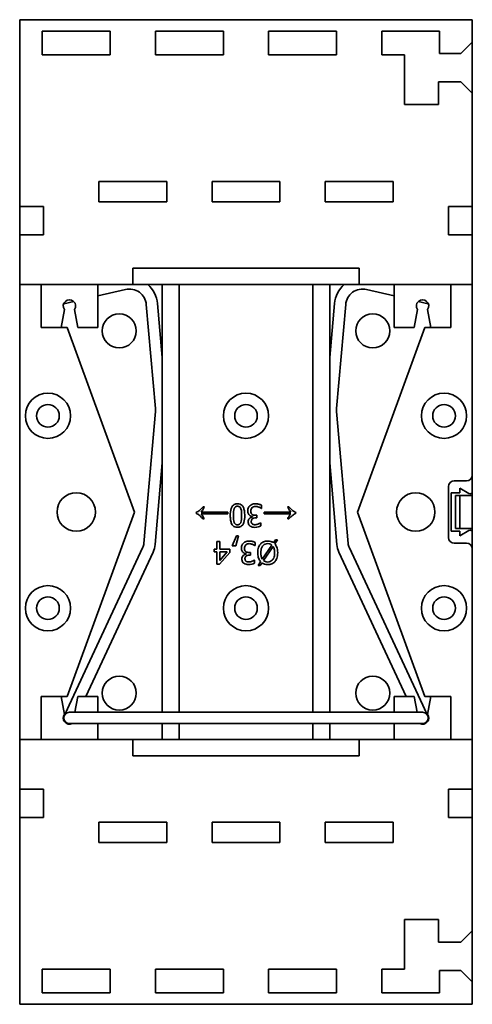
# Model space of a CAD drawing. Header units: millimetres. Extents: x 30 to 186, y 17 to 291.
# Tile 1 of 12: x 30 to 70, y 17 to 104. Entities that reach past the tile are written whole.
import ezdxf

# ---------------------------------------------------------------- set-up
doc = ezdxf.new("R2010")
doc.units = ezdxf.units.MM
doc.layers.add('Visible (ISO)', color=7, linetype='Continuous', lineweight=35)

msp = doc.modelspace()

# ---------------------------------------------------------------- linework, layer by layer
at = {"layer": 'Visible (ISO)'}
for p, q in [((30.339, 87.236), (30.339, 103.736)), ((30.339, 103.736), (70.339, 103.736)), ((70.339, 103.736), (70.339, 101.736)), ((32.339, 100.636), (32.339, 102.736)), ((32.339, 102.736), (38.339, 102.736)), ((38.339, 102.736), (38.339, 100.636)), ((42.339, 100.636), (42.339, 102.736)), ((42.339, 102.736), (48.339, 102.736)), ((48.339, 102.736), (48.339, 100.636)), ((52.339, 100.636), (52.339, 102.736)), ((52.339, 102.736), (58.339, 102.736)), ((58.339, 102.736), (58.339, 100.636)), ((62.339, 100.636), (62.339, 102.736)), ((62.339, 102.736), (67.439, 102.736)), ((67.439, 102.736), (67.439, 100.736)), ((70.339, 101.736), (69.339, 100.736)), ((70.339, 101.736), (70.339, 97.236)), ((38.339, 100.636), (32.339, 100.636)), ((48.339, 100.636), (42.339, 100.636)), ((58.339, 100.636), (52.339, 100.636)), ((64.339, 100.636), (62.339, 100.636)), ((64.339, 96.236), (64.339, 100.636)), ((67.439, 100.736), (69.339, 100.736)), ((69.339, 98.236), (67.339, 98.236)), ((67.339, 98.236), (67.339, 96.236)), ((69.339, 98.236), (70.339, 97.236)), ((70.339, 97.236), (70.339, 87.236)), ((67.339, 96.236), (64.339, 96.236)), ((37.339, 87.636), (37.339, 89.436)), ((37.339, 89.436), (43.339, 89.436)), ((43.339, 89.436), (43.339, 87.636)), ((47.339, 87.636), (47.339, 89.436)), ((47.339, 89.436), (53.339, 89.436)), ((53.339, 89.436), (53.339, 87.636)), ((57.339, 87.636), (57.339, 89.436)), ((57.339, 89.436), (63.339, 89.436)), ((63.339, 89.436), (63.339, 87.636)), ((30.339, 84.736), (30.339, 87.236)), ((30.339, 87.236), (32.439, 87.236)), ((32.439, 87.236), (32.439, 84.736)), ((43.339, 87.636), (37.339, 87.636)), ((53.339, 87.636), (47.339, 87.636)), ((63.339, 87.636), (57.339, 87.636)), ((68.239, 84.736), (68.239, 87.236)), ((68.239, 87.236), (70.339, 87.236)), ((70.339, 84.736), (70.339, 87.236)), ((30.339, 80.336), (30.339, 84.736)), ((32.439, 84.736), (30.339, 84.736)), ((70.339, 84.736), (68.239, 84.736)), ((70.339, 84.736), (70.339, 80.336)), ((40.339, 80.336), (40.339, 81.78)), ((40.339, 81.78), (60.339, 81.78)), ((60.339, 81.78), (60.339, 80.336)), ((30.339, 40.136), (30.339, 80.336)), ((30.339, 80.336), (40.339, 80.336)), ((32.239, 80.336), (32.239, 76.536)), ((37.239, 76.536), (37.239, 80.336)), ((60.339, 80.336), (40.339, 80.336)), ((42.939, 80.336), (42.939, 42.536)), ((44.439, 42.536), (44.439, 80.336)), ((56.239, 80.336), (56.239, 42.536)), ((57.739, 42.536), (57.739, 80.336)), ((60.339, 80.336), (70.339, 80.336)), ((63.439, 80.336), (63.439, 76.536)), ((68.439, 76.536), (68.439, 80.336)), ((70.339, 80.336), (70.339, 63.486)), ((39.695, 79.9), (37.239, 79.333)), ((63.439, 79.333), (60.984, 79.9)), ((35.111, 78.842), (34.227, 78.638)), ((42.331, 69.373), (41.526, 78.569)), ((42.939, 73.893), (42.522, 78.656)), ((58.156, 78.656), (57.739, 73.893)), ((59.152, 78.569), (58.348, 69.373)), ((66.451, 78.638), (65.567, 78.842)), ((34.01, 76.536), (34.289, 78.12)), ((35.189, 78.12), (35.468, 76.536)), ((65.21, 76.536), (65.489, 78.12)), ((66.389, 78.12), (66.668, 76.536)), ((32.239, 76.536), (34.01, 76.536)), ((34.539, 76.536), (34.01, 76.536)), ((40.472, 60.236), (34.539, 76.536)), ((35.468, 76.536), (37.239, 76.536)), ((66.139, 76.536), (60.206, 60.236)), ((63.439, 76.536), (65.21, 76.536)), ((66.668, 76.536), (66.139, 76.536)), ((66.668, 76.536), (68.439, 76.536)), ((41.311, 57.455), (42.331, 69.112)), ((58.348, 69.112), (59.367, 57.455)), ((42.307, 57.368), (42.939, 64.592)), ((57.739, 64.592), (58.371, 57.368)), ((68.739, 62.986), (69.839, 62.986)), ((70.339, 63.486), (70.339, 62.043)), ((68.239, 57.986), (68.239, 62.486)), ((69.239, 61.936), (68.464, 61.936)), ((68.464, 58.536), (68.464, 61.936)), ((69.239, 61.936), (69.239, 62.331)), ((69.239, 62.331), (70.039, 61.87)), ((70.339, 61.696), (70.339, 62.043)), ((68.864, 61.696), (68.864, 58.776)), ((70.339, 61.696), (68.864, 61.696)), ((69.239, 61.696), (69.239, 58.776)), ((70.339, 61.696), (70.339, 58.776)), ((34.539, 43.936), (40.472, 60.236)), ((45.935, 60.188), (45.935, 60.123)), ((48.722, 60.235), (46.368, 60.235)), ((46.368, 60.087), (48.722, 60.087)), ((46.659, 60.691), (46.544, 60.691)), ((48.722, 60.087), (48.722, 60.235)), ((51.691, 60.559), (51.71, 60.559)), ((51.71, 60.559), (51.71, 60.842)), ((54.311, 60.235), (51.958, 60.235)), ((51.958, 60.235), (51.958, 60.087)), ((51.958, 60.087), (54.311, 60.087)), ((54.134, 60.691), (54.02, 60.691)), ((54.745, 60.123), (54.745, 60.188)), ((60.206, 60.236), (66.139, 43.936)), ((46.543, 59.631), (46.655, 59.631)), ((50.903, 59.831), (50.903, 59.811)), ((51.302, 59.949), (51.188, 59.949)), ((51.213, 59.727), (51.302, 59.727)), ((51.302, 59.727), (51.302, 59.949)), ((51.655, 59.288), (51.639, 59.288)), ((51.655, 59.004), (51.655, 59.288)), ((54.023, 59.631), (54.136, 59.631)), ((69.239, 58.536), (68.464, 58.536)), ((68.864, 58.776), (70.339, 58.776)), ((70.039, 58.603), (69.239, 58.141)), ((69.239, 58.536), (69.239, 58.141)), ((70.339, 58.43), (70.339, 58.776)), ((70.339, 58.43), (70.339, 56.986)), ((48.013, 57.63), (47.755, 57.63)), ((47.755, 57.63), (47.755, 56.943)), ((48.013, 56.943), (48.013, 57.63)), ((49.487, 58.128), (49.111, 57.248)), ((49.447, 57.248), (49.684, 58.128)), ((49.684, 58.128), (49.487, 58.128)), ((51.154, 57.266), (51.154, 57.549)), ((52.94, 57.786), (52.761, 57.523)), ((52.885, 57.413), (53.137, 57.786)), ((53.137, 57.786), (52.94, 57.786)), ((69.839, 57.486), (68.739, 57.486)), ((34.709, 43.154), (41.221, 57.12)), ((36.177, 43.936), (42.127, 56.697)), ((47.755, 56.943), (47.517, 56.943)), ((47.517, 56.943), (47.517, 56.728)), ((47.517, 56.728), (47.755, 56.728)), ((47.755, 56.728), (47.755, 55.63)), ((48.001, 55.63), (48.896, 56.661)), ((48.896, 56.943), (48.013, 56.943)), ((48.013, 55.946), (48.013, 56.728)), ((48.013, 56.728), (48.685, 56.728)), ((48.685, 56.728), (48.013, 55.946)), ((48.896, 56.661), (48.896, 56.943)), ((49.111, 57.248), (49.447, 57.248)), ((50.745, 56.656), (50.632, 56.656)), ((50.745, 56.434), (50.745, 56.656)), ((51.134, 57.266), (51.154, 57.266)), ((52.625, 57.319), (51.782, 56.06)), ((51.893, 55.938), (52.734, 57.194)), ((58.551, 56.697), (64.501, 43.936)), ((59.457, 57.12), (65.97, 43.154)), ((70.339, 56.986), (70.339, 40.136)), ((50.346, 56.538), (50.346, 56.518)), ((50.656, 56.434), (50.745, 56.434)), ((51.098, 55.995), (51.082, 55.995)), ((51.098, 55.711), (51.098, 55.995)), ((51.633, 55.844), (51.403, 55.507)), ((51.603, 55.507), (51.756, 55.736)), ((47.755, 55.63), (48.001, 55.63)), ((51.403, 55.507), (51.603, 55.507)), ((32.239, 43.936), (34.01, 43.936)), ((32.239, 43.936), (32.239, 40.136)), ((34.01, 43.936), (34.539, 43.936)), ((34.289, 42.353), (34.01, 43.936)), ((35.468, 43.936), (35.222, 42.536)), ((35.468, 43.936), (37.239, 43.936)), ((37.239, 42.536), (37.239, 43.936)), ((63.439, 43.936), (65.21, 43.936)), ((63.439, 43.936), (63.439, 42.536)), ((65.457, 42.536), (65.21, 43.936)), ((66.139, 43.936), (66.668, 43.936)), ((66.668, 43.936), (66.389, 42.353)), ((66.668, 43.936), (68.439, 43.936)), ((68.439, 40.136), (68.439, 43.936)), ((34.709, 43.154), (34.286, 42.248)), ((66.392, 42.248), (65.97, 43.154)), ((35.842, 42.536), (34.739, 42.536)), ((50.133, 42.536), (35.842, 42.536)), ((50.546, 42.536), (50.133, 42.536)), ((64.836, 42.536), (50.546, 42.536)), ((65.939, 42.536), (64.836, 42.536)), ((34.739, 41.536), (35.842, 41.536)), ((50.133, 41.536), (35.842, 41.536)), ((37.239, 40.136), (37.239, 41.536)), ((42.939, 41.536), (42.939, 40.136)), ((44.439, 40.136), (44.439, 41.536)), ((50.133, 41.536), (50.546, 41.536)), ((64.836, 41.536), (50.546, 41.536)), ((56.239, 41.536), (56.239, 40.136)), ((57.739, 40.136), (57.739, 41.536)), ((63.439, 41.536), (63.439, 40.136)), ((64.836, 41.536), (65.939, 41.536)), ((30.339, 35.736), (30.339, 40.136)), ((40.339, 40.136), (30.339, 40.136)), ((40.339, 40.136), (60.339, 40.136)), ((40.339, 38.693), (40.339, 40.136)), ((70.339, 40.136), (60.339, 40.136)), ((60.339, 40.136), (60.339, 38.693)), ((70.339, 40.136), (70.339, 35.736)), ((60.339, 38.693), (40.339, 38.693)), ((30.339, 33.236), (30.339, 35.736)), ((30.339, 35.736), (32.439, 35.736)), ((32.439, 35.736), (32.439, 33.236)), ((68.239, 33.236), (68.239, 35.736)), ((68.239, 35.736), (70.339, 35.736)), ((70.339, 33.236), (70.339, 35.736)), ((30.339, 16.736), (30.339, 33.236)), ((32.439, 33.236), (30.339, 33.236)), ((70.339, 33.236), (68.239, 33.236)), ((70.339, 33.236), (70.339, 23.236)), ((37.339, 32.836), (43.339, 32.836)), ((37.339, 31.036), (37.339, 32.836)), ((43.339, 32.836), (43.339, 31.036)), ((47.339, 31.036), (47.339, 32.836)), ((47.339, 32.836), (53.339, 32.836)), ((53.339, 32.836), (53.339, 31.036)), ((57.339, 31.036), (57.339, 32.836)), ((57.339, 32.836), (63.339, 32.836)), ((63.339, 32.836), (63.339, 31.036)), ((43.339, 31.036), (37.339, 31.036)), ((53.339, 31.036), (47.339, 31.036)), ((63.339, 31.036), (57.339, 31.036)), ((64.339, 24.236), (67.339, 24.236)), ((64.339, 19.836), (64.339, 24.236)), ((67.339, 24.236), (67.339, 22.236)), ((70.339, 23.236), (69.339, 22.236)), ((70.339, 23.236), (70.339, 18.736)), ((67.339, 22.236), (69.339, 22.236)), ((32.339, 17.736), (32.339, 19.836)), ((32.339, 19.836), (38.339, 19.836)), ((38.339, 19.836), (38.339, 17.736)), ((42.339, 17.736), (42.339, 19.836)), ((42.339, 19.836), (48.339, 19.836)), ((48.339, 19.836), (48.339, 17.736)), ((52.339, 17.736), (52.339, 19.836)), ((52.339, 19.836), (58.339, 19.836)), ((58.339, 19.836), (58.339, 17.736)), ((62.339, 19.836), (64.339, 19.836)), ((62.339, 17.736), (62.339, 19.836)), ((67.439, 19.736), (67.439, 17.736)), ((69.339, 19.736), (67.439, 19.736)), ((69.339, 19.736), (70.339, 18.736)), ((70.339, 18.736), (70.339, 16.736)), ((38.339, 17.736), (32.339, 17.736)), ((48.339, 17.736), (42.339, 17.736)), ((58.339, 17.736), (52.339, 17.736)), ((67.439, 17.736), (62.339, 17.736)), ((70.339, 16.736), (30.339, 16.736))]:
    msp.add_line(p, q, dxfattribs=at)
for centre, radius in [((39.139, 76.236), 1.5), ((61.539, 76.236), 1.5), ((32.839, 68.736), 2), ((50.339, 68.736), 2), ((67.839, 68.736), 2), ((32.839, 68.736), 1), ((50.339, 68.736), 1), ((67.839, 68.736), 1), ((35.339, 60.236), 1.7), ((65.339, 60.236), 1.7), ((32.839, 51.736), 2), ((50.339, 51.736), 2), ((67.839, 51.736), 2), ((32.839, 51.736), 1), ((50.339, 51.736), 1), ((67.839, 51.736), 1), ((39.139, 44.236), 1.5), ((61.539, 44.236), 1.5)]:
    msp.add_circle(centre, radius, dxfattribs=at)
for centre, radius, start, end in [((40.032, 78.438), 2.5, 5, 49.39385), ((60.646, 78.438), 2.5, 130.60615, 175), ((40.032, 78.438), 1.5, 5, 103), ((60.646, 78.438), 1.5, 77, 175), ((34.739, 78.436), 0.55, 324.9032, 215.0968), ((65.939, 78.436), 0.55, 324.9032, 215.0968), ((40.836, 69.243), 1.5, 355, 5), ((59.842, 69.243), 1.5, 175, 185), ((68.739, 62.486), 0.5, 90, 180), ((69.839, 63.486), 0.5, 270, 0), ((70.139, 62.043), 0.2, 240, 0), ((70.139, 58.43), 0.2, 0, 120), ((40.315, 57.543), 1, 335, 355), ((60.364, 57.543), 1, 185, 205), ((68.739, 57.986), 0.5, 180, 270), ((69.839, 56.986), 0.5, 0, 90), ((40.315, 57.543), 2, 335, 355), ((60.364, 57.543), 2, 185, 205), ((34.739, 42.036), 0.55, 144.9032, 294.61998), ((34.739, 42.036), 0.5, 90, 270), ((65.939, 42.036), 0.55, 245.38002, 35.0968), ((65.939, 42.036), 0.5, 270, 90)]:
    msp.add_arc(centre, radius, start, end, dxfattribs=at)
for points, knots in [([(49.587, 60.965), (49.536, 60.965), (49.485, 60.961), (49.39, 60.94), (49.346, 60.925), (49.246, 60.872), (49.196, 60.831), (49.104, 60.721), (49.062, 60.645), (48.968, 60.364), (48.949, 60.142), (48.949, 59.923)], [-0.1794357, -0.1794357, -0.1794357, -0.1794357, -0.1553401, -0.1553401, -0.1332824, -0.1332824, -0.1018375, -0.1018375, -0.0654975, -0.0654975, 0, 0, 0, 0]), ([(50.227, 59.925), (50.227, 60.061), (50.22, 60.205), (50.179, 60.444), (50.151, 60.553), (50.07, 60.721), (50.03, 60.775), (49.941, 60.863), (49.887, 60.899), (49.751, 60.954), (49.669, 60.965), (49.587, 60.965)], [-0.1169075, -0.1169075, -0.1169075, -0.1169075, -0.0861184, -0.0861184, -0.0622611, -0.0622611, -0.0441595, -0.0441595, -0.0245791, -0.0245791, 0, 0, 0, 0]), ([(51.164, 60.965), (51.108, 60.965), (51.052, 60.961), (50.946, 60.941), (50.897, 60.926), (50.783, 60.875), (50.723, 60.834), (50.671, 60.781)], [-0.05431345, -0.05431345, -0.05431345, -0.05431345, -0.03758207, -0.03758207, -0.02222544, -0.02222544, 0, 0, 0, 0]), ([(51.71, 60.842), (51.634, 60.881), (51.545, 60.908), (51.414, 60.941), (51.307, 60.965), (51.164, 60.965)], [-0.1166828, -0.1166828, -0.1166828, -0.1166828, -0.0428529, -0.0428529, 0, 0, 0, 0]), ([(46.544, 60.691), (46.439, 60.573), (46.323, 60.454), (46.164, 60.326), (46.064, 60.25), (45.935, 60.188)], [-0.1282226, -0.1282226, -0.1282226, -0.1282226, -0.042967, -0.042967, 0, 0, 0, 0]), ([(45.935, 60.123), (46.03, 60.081), (46.122, 60.02), (46.251, 59.919), (46.358, 59.833), (46.543, 59.631)], [-0.2232541, -0.2232541, -0.2232541, -0.2232541, -0.0821335, -0.0821335, 0, 0, 0, 0]), ([(46.368, 60.235), (46.423, 60.294), (46.473, 60.361), (46.569, 60.512), (46.617, 60.602), (46.659, 60.691)], [-0.0537274, -0.0537274, -0.0537274, -0.0537274, -0.02951104, -0.02951104, 0, 0, 0, 0]), ([(46.655, 59.631), (46.617, 59.708), (46.563, 59.815), (46.477, 59.948), (46.422, 60.017), (46.368, 60.087)], [-0.04748055, -0.04748055, -0.04748055, -0.04748055, -0.02640596, -0.02640596, 0, 0, 0, 0]), ([(49.221, 59.923), (49.221, 60.114), (49.231, 60.225), (49.246, 60.364), (49.262, 60.455), (49.292, 60.533)], [-0.04202185, -0.04202185, -0.04202185, -0.04202185, -0.02491228, -0.02491228, 0, 0, 0, 0]), ([(49.292, 60.533), (49.302, 60.558), (49.314, 60.584), (49.342, 60.628), (49.357, 60.648), (49.405, 60.694), (49.435, 60.711), (49.5, 60.737), (49.544, 60.743), (49.587, 60.743)], [-0.03149818, -0.03149818, -0.03149818, -0.03149818, -0.02608028, -0.02608028, -0.02119611, -0.02119611, -0.01300233, -0.01300233, 0, 0, 0, 0]), ([(49.587, 60.743), (49.613, 60.743), (49.639, 60.741), (49.687, 60.732), (49.709, 60.725), (49.747, 60.708), (49.779, 60.69), (49.846, 60.617), (49.87, 60.574), (49.887, 60.528)], [-0.07008917, -0.07008917, -0.07008917, -0.07008917, -0.04883597, -0.04883597, -0.02974641, -0.02974641, -0.01473894, -0.01473894, 0, 0, 0, 0]), ([(49.887, 60.528), (49.927, 60.423), (49.938, 60.321), (49.952, 60.165), (49.955, 60.036), (49.955, 59.925)], [-0.04671117, -0.04671117, -0.04671117, -0.04671117, -0.0333946, -0.0333946, 0, 0, 0, 0]), ([(50.671, 60.781), (50.615, 60.722), (50.572, 60.654), (50.522, 60.532), (50.495, 60.449), (50.495, 60.33)], [-0.09365566, -0.09365566, -0.09365566, -0.09365566, -0.03580663, -0.03580663, 0, 0, 0, 0]), ([(50.495, 60.33), (50.495, 60.283), (50.499, 60.234), (50.514, 60.161), (50.525, 60.122), (50.571, 60.032), (50.599, 59.993), (50.634, 59.961)], [-0.05807597, -0.05807597, -0.05807597, -0.05807597, -0.03031514, -0.03031514, -0.01432882, -0.01432882, 0, 0, 0, 0]), ([(50.767, 60.311), (50.767, 60.374), (50.774, 60.438), (50.804, 60.513), (50.826, 60.564), (50.877, 60.622)], [-0.07759926, -0.07759926, -0.07759926, -0.07759926, -0.02320422, -0.02320422, 0, 0, 0, 0]), ([(50.887, 60.021), (50.867, 60.035), (50.849, 60.052), (50.814, 60.098), (50.802, 60.123), (50.774, 60.191), (50.767, 60.25), (50.767, 60.311)], [-0.02883318, -0.02883318, -0.02883318, -0.02883318, -0.02418933, -0.02418933, -0.0181473, -0.0181473, 0, 0, 0, 0]), ([(50.877, 60.622), (50.896, 60.642), (50.916, 60.659), (50.963, 60.688), (50.988, 60.699), (51.068, 60.724), (51.125, 60.734), (51.18, 60.734)], [-0.03324338, -0.03324338, -0.03324338, -0.03324338, -0.02511279, -0.02511279, -0.01673376, -0.01673376, 0, 0, 0, 0]), ([(51.18, 60.734), (51.278, 60.734), (51.373, 60.713), (51.505, 60.66), (51.609, 60.618), (51.691, 60.559)], [-0.09691677, -0.09691677, -0.09691677, -0.09691677, -0.03026212, -0.03026212, 0, 0, 0, 0]), ([(54.02, 60.691), (54.061, 60.602), (54.108, 60.512), (54.205, 60.361), (54.254, 60.294), (54.311, 60.235)], [-0.05384143, -0.05384143, -0.05384143, -0.05384143, -0.02431955, -0.02431955, 0, 0, 0, 0]), ([(54.311, 60.087), (54.257, 60.02), (54.189, 59.933), (54.11, 59.807), (54.037, 59.66), (54.023, 59.631)], [-0.01802917, -0.01802917, -0.01802917, -0.01802917, -0.00972102, -0.00972102, 0, 0, 0, 0]), ([(54.745, 60.188), (54.644, 60.237), (54.55, 60.298), (54.413, 60.409), (54.31, 60.495), (54.134, 60.691)], [-0.2180383, -0.2180383, -0.2180383, -0.2180383, -0.0790465, -0.0790465, 0, 0, 0, 0]), ([(54.136, 59.631), (54.234, 59.738), (54.358, 59.865), (54.54, 60.008), (54.637, 60.076), (54.745, 60.123)], [-0.09643153, -0.09643153, -0.09643153, -0.09643153, -0.03539439, -0.03539439, 0, 0, 0, 0]), ([(48.949, 59.923), (48.949, 59.787), (48.956, 59.644), (48.997, 59.405), (49.026, 59.296), (49.109, 59.124), (49.15, 59.07), (49.236, 58.984), (49.29, 58.949), (49.425, 58.895), (49.506, 58.883), (49.587, 58.883)], [-0.1096092, -0.1096092, -0.1096092, -0.1096092, -0.0822251, -0.0822251, -0.0608729, -0.0608729, -0.0438425, -0.0438425, -0.0243013, -0.0243013, 0, 0, 0, 0]), ([(49.294, 59.312), (49.255, 59.409), (49.242, 59.516), (49.225, 59.681), (49.221, 59.807), (49.221, 59.923)], [-0.04983834, -0.04983834, -0.04983834, -0.04983834, -0.03476704, -0.03476704, 0, 0, 0, 0]), ([(49.587, 59.105), (49.563, 59.105), (49.538, 59.107), (49.492, 59.115), (49.471, 59.122), (49.432, 59.139), (49.401, 59.156), (49.336, 59.225), (49.312, 59.267), (49.294, 59.312)], [-0.0603393, -0.0603393, -0.0603393, -0.0603393, -0.04360312, -0.04360312, -0.02851185, -0.02851185, -0.01445091, -0.01445091, 0, 0, 0, 0]), ([(49.587, 58.883), (49.639, 58.883), (49.691, 58.887), (49.787, 58.909), (49.831, 58.924), (49.932, 58.977), (49.982, 59.018), (50.074, 59.128), (50.115, 59.203), (50.208, 59.484), (50.227, 59.707), (50.227, 59.925)], [-0.1806194, -0.1806194, -0.1806194, -0.1806194, -0.1559807, -0.1559807, -0.1334745, -0.1334745, -0.1017826, -0.1017826, -0.0654349, -0.0654349, 0, 0, 0, 0]), ([(49.885, 59.315), (49.875, 59.29), (49.863, 59.264), (49.834, 59.22), (49.819, 59.2), (49.771, 59.153), (49.74, 59.137), (49.675, 59.111), (49.631, 59.105), (49.587, 59.105)], [-0.03108183, -0.03108183, -0.03108183, -0.03108183, -0.02584424, -0.02584424, -0.02112945, -0.02112945, -0.01313171, -0.01313171, 0, 0, 0, 0]), ([(49.955, 59.925), (49.955, 59.727), (49.944, 59.61), (49.932, 59.483), (49.916, 59.393), (49.885, 59.315)], [-0.03821693, -0.03821693, -0.03821693, -0.03821693, -0.0249387, -0.0249387, 0, 0, 0, 0]), ([(50.903, 59.811), (50.857, 59.802), (50.812, 59.785), (50.729, 59.737), (50.691, 59.707), (50.609, 59.62), (50.583, 59.572), (50.544, 59.479), (50.534, 59.423), (50.534, 59.364)], [-0.04748843, -0.04748843, -0.04748843, -0.04748843, -0.03892841, -0.03892841, -0.03018678, -0.03018678, -0.01756637, -0.01756637, 0, 0, 0, 0]), ([(50.534, 59.364), (50.534, 59.319), (50.538, 59.273), (50.557, 59.199), (50.571, 59.159), (50.627, 59.068), (50.666, 59.028), (50.712, 58.995)], [-0.05310489, -0.05310489, -0.05310489, -0.05310489, -0.03198949, -0.03198949, -0.01711584, -0.01711584, 0, 0, 0, 0]), ([(50.634, 59.961), (50.673, 59.923), (50.718, 59.893), (50.812, 59.855), (50.857, 59.84), (50.903, 59.831)], [-0.03040014, -0.03040014, -0.03040014, -0.03040014, -0.01417411, -0.01417411, 0, 0, 0, 0]), ([(50.806, 59.392), (50.806, 59.417), (50.808, 59.442), (50.817, 59.489), (50.823, 59.511), (50.847, 59.566), (50.868, 59.595), (50.924, 59.648), (50.964, 59.674), (51.075, 59.718), (51.144, 59.727), (51.213, 59.727)], [-0.06573164, -0.06573164, -0.06573164, -0.06573164, -0.0567483, -0.0567483, -0.04850823, -0.04850823, -0.035576, -0.035576, -0.02058181, -0.02058181, 0, 0, 0, 0]), ([(50.911, 59.174), (50.892, 59.188), (50.876, 59.203), (50.85, 59.235), (50.836, 59.256), (50.811, 59.318), (50.806, 59.355), (50.806, 59.392)], [-0.03133785, -0.03133785, -0.03133785, -0.03133785, -0.01985532, -0.01985532, -0.01105946, -0.01105946, 0, 0, 0, 0]), ([(51.188, 59.949), (51.104, 59.949), (51.038, 59.959), (50.957, 59.98), (50.92, 59.997), (50.887, 60.021)], [-0.02515759, -0.02515759, -0.02515759, -0.02515759, -0.0122712, -0.0122712, 0, 0, 0, 0]), ([(51.154, 59.113), (51.11, 59.113), (51.066, 59.117), (51.003, 59.131), (50.959, 59.142), (50.911, 59.174)], [-0.05375645, -0.05375645, -0.05375645, -0.05375645, -0.01721494, -0.01721494, 0, 0, 0, 0]), ([(51.441, 59.176), (51.395, 59.158), (51.348, 59.143), (51.277, 59.125), (51.224, 59.113), (51.154, 59.113)], [-0.06622505, -0.06622505, -0.06622505, -0.06622505, -0.02097974, -0.02097974, 0, 0, 0, 0]), ([(51.639, 59.288), (51.612, 59.269), (51.582, 59.25), (51.541, 59.225), (51.505, 59.203), (51.441, 59.176)], [-0.06738918, -0.06738918, -0.06738918, -0.06738918, -0.02093143, -0.02093143, 0, 0, 0, 0]), ([(50.712, 58.995), (50.768, 58.955), (50.83, 58.927), (50.942, 58.896), (51.017, 58.881), (51.133, 58.881)], [-0.08462428, -0.08462428, -0.08462428, -0.08462428, -0.03483392, -0.03483392, 0, 0, 0, 0]), ([(51.133, 58.881), (51.229, 58.881), (51.325, 58.896), (51.484, 58.936), (51.58, 58.964), (51.655, 59.004)], [-0.06171242, -0.06171242, -0.06171242, -0.06171242, -0.02570947, -0.02570947, 0, 0, 0, 0]), ([(50.115, 57.488), (50.058, 57.429), (50.015, 57.362), (49.965, 57.239), (49.938, 57.156), (49.938, 57.037)], [-0.09365566, -0.09365566, -0.09365566, -0.09365566, -0.03580663, -0.03580663, 0, 0, 0, 0]), ([(50.607, 57.672), (50.551, 57.672), (50.495, 57.668), (50.389, 57.648), (50.341, 57.633), (50.226, 57.582), (50.166, 57.541), (50.115, 57.488)], [-0.05431345, -0.05431345, -0.05431345, -0.05431345, -0.03758207, -0.03758207, -0.02222544, -0.02222544, 0, 0, 0, 0]), ([(50.321, 57.329), (50.339, 57.349), (50.36, 57.366), (50.406, 57.395), (50.432, 57.406), (50.511, 57.431), (50.568, 57.441), (50.624, 57.441)], [-0.03324338, -0.03324338, -0.03324338, -0.03324338, -0.02511279, -0.02511279, -0.01673376, -0.01673376, 0, 0, 0, 0]), ([(51.154, 57.549), (51.077, 57.588), (50.989, 57.615), (50.857, 57.648), (50.75, 57.672), (50.607, 57.672)], [-0.1166828, -0.1166828, -0.1166828, -0.1166828, -0.0428529, -0.0428529, 0, 0, 0, 0]), ([(50.624, 57.441), (50.722, 57.441), (50.816, 57.42), (50.949, 57.368), (51.053, 57.325), (51.134, 57.266)], [-0.09691677, -0.09691677, -0.09691677, -0.09691677, -0.03026212, -0.03026212, 0, 0, 0, 0]), ([(52.257, 57.672), (52.192, 57.672), (52.126, 57.667), (52.001, 57.643), (51.943, 57.625), (51.791, 57.558), (51.707, 57.499), (51.573, 57.357), (51.505, 57.264), (51.393, 56.973), (51.372, 56.799), (51.372, 56.63)], [-0.2026262, -0.2026262, -0.2026262, -0.2026262, -0.1716444, -0.1716444, -0.1427491, -0.1427491, -0.0935294, -0.0935294, -0.0506063, -0.0506063, 0, 0, 0, 0]), ([(51.646, 56.63), (51.646, 56.715), (51.652, 56.802), (51.68, 56.958), (51.7, 57.029), (51.773, 57.192), (51.825, 57.252), (51.912, 57.337), (51.967, 57.375), (52.102, 57.43), (52.178, 57.442), (52.256, 57.442)], [-0.08389682, -0.08389682, -0.08389682, -0.08389682, -0.07095119, -0.07095119, -0.05986912, -0.05986912, -0.0436857, -0.0436857, -0.02332376, -0.02332376, 0, 0, 0, 0]), ([(52.256, 57.442), (52.368, 57.442), (52.432, 57.423), (52.522, 57.39), (52.576, 57.359), (52.625, 57.319)], [-0.02876344, -0.02876344, -0.02876344, -0.02876344, -0.01889091, -0.01889091, 0, 0, 0, 0]), ([(52.761, 57.523), (52.691, 57.572), (52.614, 57.608), (52.481, 57.649), (52.389, 57.672), (52.257, 57.672)], [-0.1030592, -0.1030592, -0.1030592, -0.1030592, -0.0395468, -0.0395468, 0, 0, 0, 0]), ([(49.938, 57.037), (49.938, 56.99), (49.942, 56.941), (49.958, 56.868), (49.968, 56.829), (50.015, 56.739), (50.042, 56.7), (50.077, 56.668)], [-0.05807597, -0.05807597, -0.05807597, -0.05807597, -0.03031514, -0.03031514, -0.01432882, -0.01432882, 0, 0, 0, 0]), ([(50.077, 56.668), (50.117, 56.63), (50.161, 56.6), (50.255, 56.562), (50.3, 56.547), (50.346, 56.538)], [-0.03040014, -0.03040014, -0.03040014, -0.03040014, -0.01417411, -0.01417411, 0, 0, 0, 0]), ([(50.21, 57.018), (50.21, 57.081), (50.218, 57.145), (50.248, 57.22), (50.269, 57.271), (50.321, 57.329)], [-0.07759926, -0.07759926, -0.07759926, -0.07759926, -0.02320422, -0.02320422, 0, 0, 0, 0]), ([(50.33, 56.728), (50.31, 56.742), (50.292, 56.759), (50.257, 56.805), (50.245, 56.83), (50.218, 56.898), (50.21, 56.957), (50.21, 57.018)], [-0.02883318, -0.02883318, -0.02883318, -0.02883318, -0.02418933, -0.02418933, -0.0181473, -0.0181473, 0, 0, 0, 0]), ([(50.632, 56.656), (50.547, 56.656), (50.482, 56.666), (50.401, 56.687), (50.364, 56.704), (50.33, 56.728)], [-0.02515759, -0.02515759, -0.02515759, -0.02515759, -0.0122712, -0.0122712, 0, 0, 0, 0]), ([(51.372, 56.63), (51.372, 56.377), (51.419, 56.223), (51.501, 56.02), (51.558, 55.926), (51.633, 55.844)], [-0.06564462, -0.06564462, -0.06564462, -0.06564462, -0.03329846, -0.03329846, 0, 0, 0, 0]), ([(51.782, 56.06), (51.731, 56.139), (51.702, 56.231), (51.656, 56.407), (51.646, 56.52), (51.646, 56.63)], [-0.05460005, -0.05460005, -0.05460005, -0.05460005, -0.03297675, -0.03297675, 0, 0, 0, 0]), ([(52.867, 56.63), (52.867, 56.545), (52.861, 56.459), (52.834, 56.304), (52.815, 56.233), (52.744, 56.073), (52.695, 56.013), (52.604, 55.924), (52.548, 55.887), (52.412, 55.831), (52.335, 55.818), (52.256, 55.818)], [-0.08851034, -0.08851034, -0.08851034, -0.08851034, -0.07402609, -0.07402609, -0.06169102, -0.06169102, -0.04418203, -0.04418203, -0.02367089, -0.02367089, 0, 0, 0, 0]), ([(52.257, 55.588), (52.322, 55.588), (52.387, 55.594), (52.51, 55.618), (52.568, 55.635), (52.719, 55.702), (52.803, 55.762), (52.939, 55.904), (53.008, 55.997), (53.12, 56.289), (53.141, 56.462), (53.141, 56.63)], [-0.2010344, -0.2010344, -0.2010344, -0.2010344, -0.1708047, -0.1708047, -0.142528, -0.142528, -0.0935465, -0.0935465, -0.0505303, -0.0505303, 0, 0, 0, 0]), ([(52.734, 57.194), (52.788, 57.108), (52.816, 57.015), (52.858, 56.849), (52.867, 56.737), (52.867, 56.63)], [-0.05141274, -0.05141274, -0.05141274, -0.05141274, -0.03215121, -0.03215121, 0, 0, 0, 0]), ([(53.141, 56.63), (53.141, 56.869), (53.097, 57.027), (53.012, 57.238), (52.958, 57.332), (52.885, 57.413)], [-0.06830085, -0.06830085, -0.06830085, -0.06830085, -0.0326998, -0.0326998, 0, 0, 0, 0]), ([(50.346, 56.518), (50.3, 56.509), (50.256, 56.492), (50.172, 56.444), (50.134, 56.414), (50.053, 56.327), (50.026, 56.279), (49.987, 56.186), (49.977, 56.13), (49.977, 56.071)], [-0.04748843, -0.04748843, -0.04748843, -0.04748843, -0.03892841, -0.03892841, -0.03018678, -0.03018678, -0.01756637, -0.01756637, 0, 0, 0, 0]), ([(49.977, 56.071), (49.977, 56.026), (49.982, 55.98), (50.001, 55.906), (50.014, 55.866), (50.07, 55.775), (50.109, 55.735), (50.155, 55.702)], [-0.05310489, -0.05310489, -0.05310489, -0.05310489, -0.03198949, -0.03198949, -0.01711584, -0.01711584, 0, 0, 0, 0]), ([(50.155, 55.702), (50.211, 55.662), (50.273, 55.634), (50.386, 55.603), (50.46, 55.588), (50.577, 55.588)], [-0.08462428, -0.08462428, -0.08462428, -0.08462428, -0.03483392, -0.03483392, 0, 0, 0, 0]), ([(50.249, 56.099), (50.249, 56.124), (50.251, 56.149), (50.26, 56.196), (50.267, 56.218), (50.291, 56.273), (50.311, 56.302), (50.367, 56.356), (50.408, 56.381), (50.518, 56.425), (50.587, 56.434), (50.656, 56.434)], [-0.06573164, -0.06573164, -0.06573164, -0.06573164, -0.0567483, -0.0567483, -0.04850823, -0.04850823, -0.035576, -0.035576, -0.02058181, -0.02058181, 0, 0, 0, 0]), ([(50.355, 55.882), (50.336, 55.895), (50.319, 55.91), (50.294, 55.942), (50.279, 55.963), (50.254, 56.025), (50.249, 56.062), (50.249, 56.099)], [-0.03133785, -0.03133785, -0.03133785, -0.03133785, -0.01985532, -0.01985532, -0.01105946, -0.01105946, 0, 0, 0, 0]), ([(50.598, 55.82), (50.554, 55.82), (50.509, 55.824), (50.446, 55.838), (50.402, 55.849), (50.355, 55.882)], [-0.05375645, -0.05375645, -0.05375645, -0.05375645, -0.01721494, -0.01721494, 0, 0, 0, 0]), ([(50.577, 55.588), (50.672, 55.588), (50.768, 55.603), (50.927, 55.643), (51.023, 55.671), (51.098, 55.711)], [-0.06171242, -0.06171242, -0.06171242, -0.06171242, -0.02570947, -0.02570947, 0, 0, 0, 0]), ([(50.885, 55.883), (50.838, 55.865), (50.791, 55.85), (50.72, 55.832), (50.668, 55.82), (50.598, 55.82)], [-0.06622505, -0.06622505, -0.06622505, -0.06622505, -0.02097974, -0.02097974, 0, 0, 0, 0]), ([(51.082, 55.995), (51.055, 55.976), (51.026, 55.957), (50.984, 55.932), (50.949, 55.91), (50.885, 55.883)], [-0.06738918, -0.06738918, -0.06738918, -0.06738918, -0.02093143, -0.02093143, 0, 0, 0, 0]), ([(51.756, 55.736), (51.827, 55.688), (51.902, 55.651), (52.028, 55.611), (52.117, 55.588), (52.257, 55.588)], [-0.1183426, -0.1183426, -0.1183426, -0.1183426, -0.0421788, -0.0421788, 0, 0, 0, 0]), ([(52.256, 55.818), (52.159, 55.818), (52.092, 55.835), (51.991, 55.87), (51.939, 55.899), (51.893, 55.938)], [-0.03204606, -0.03204606, -0.03204606, -0.03204606, -0.01817542, -0.01817542, 0, 0, 0, 0])]:
    msp.add_open_spline(points, degree=3, knots=knots, dxfattribs=at)

doc.saveas('drawing.dxf')
